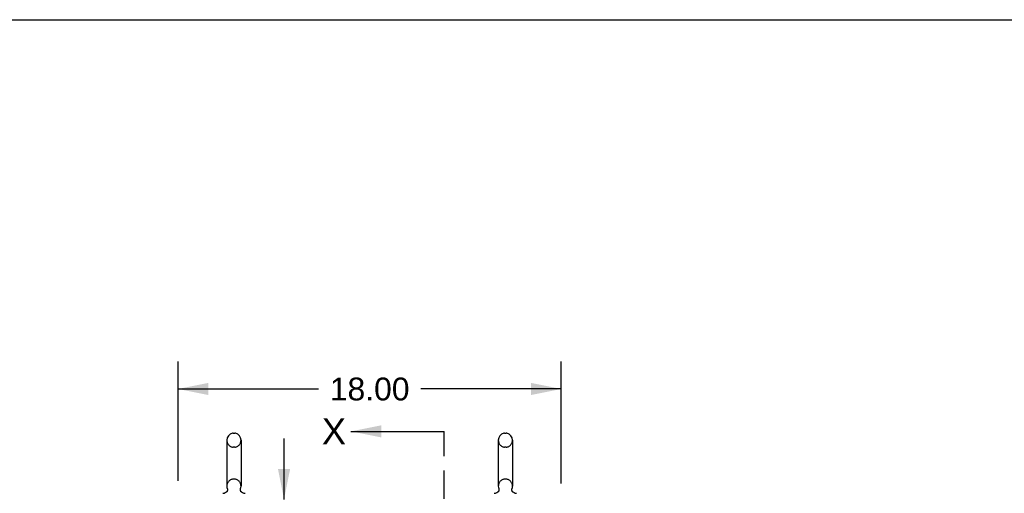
# Model space of a CAD drawing. Header units: inches. Extents: x 0 to 243, y 0 to 157.
# Tile 10 of 27: x 24 to 70, y 135 to 157. Entities that reach past the tile are written whole.
import ezdxf

# ---------------------------------------------------------------- set-up
doc = ezdxf.new("R2010")
doc.units = ezdxf.units.IN
doc.header["$LTSCALE"] = 13.357143
doc.header["$MEASUREMENT"] = 0
doc.linetypes.add('HIDDEN', pattern=[0.2, 0.1, -0.1])
doc.linetypes.add('PHANTOM', pattern=[0.8, 0.45, -0.05, 0.1, -0.05, 0.1, -0.05])
doc.layers.get('0').update_dxf_attribs({"linetype": 'CONTINUOUS'})
doc.layers.add('DEFAULT_2', color=8, linetype='HIDDEN')
doc.layers.add('DIMENSIONS', color=7, linetype='CONTINUOUS')
doc.styles.get("Standard").update_dxf_attribs({"font": 'arial.ttf'})
doc.dimstyles.new('DIMSTYLE_1', dxfattribs={"dimtxt": 1.071429, "dimasz": 1.428571, "dimexe": 0.09, "dimexo": 0.07, "dimgap": 0.0375, "dimtad": 0, "dimtih": 1, "dimtoh": 1, "dimzin": 4, "dimdsep": 46, "dimtxsty": 'Standard', "dimblk": '_FILLED', "dimblk1": '_FILLED', "dimblk2": '_FILLED', "dimcen": 0.09, "dimazin": 1, "dimtfac": 1, "dimtdec": 3, "dimtofl": 0, "dimtmove": 0, "dimatfit": 3, "dimldrblk": '_FILLED', "dimfxl": 0, "dimtolj": 1, "dimtzin": 4, "dimarcsym": 0})
doc.dimstyles.get("Standard").update_dxf_attribs({"dimtxt": 1.214286, "dimasz": 1.428571, "dimexe": 0.09, "dimexo": 0.07, "dimgap": 0.09, "dimtad": 0, "dimtih": 1, "dimtoh": 1, "dimdec": 3, "dimzin": 4, "dimdsep": 46, "dimtxsty": 'Standard', "dimblk": '_FILLED', "dimblk1": '_FILLED', "dimblk2": '_FILLED', "dimcen": 0.09, "dimadec": 3, "dimazin": 1, "dimtp": 0.001, "dimtm": 0.001, "dimtfac": 1, "dimtdec": 3, "dimtofl": 0, "dimtmove": 0, "dimatfit": 3, "dimldrblk": '_FILLED', "dimfxl": 0, "dimtolj": 1, "dimtzin": 4, "dimarcsym": 0})

# ---------------------------------------------------------------- blocks, each defined once
blk = doc.blocks.new('_FILLED')
at = {"color": 0, "linetype": 'ByBlock'}
blk.add_solid([(0, 0), (-1, 0.2), (-1, -0.2)], dxfattribs=at)
blk = doc.blocks.new('*D19')
at = {"layer": 'DIMENSIONS', "color": 2, "linetype": 'Continuous'}
for p, q in [((31.211, 135.475), (31.211, 141.073)), ((49.211, 135.35), (49.211, 141.073)), ((31.211, 139.788), (37.803, 139.788)), ((49.211, 139.788), (42.619, 139.788))]:
    blk.add_line(p, q, dxfattribs=at)
at = {"layer": 'DIMENSIONS', "color": 2, "linetype": 'Continuous', "xscale": 1.4285714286, "yscale": 1.4285714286, "zscale": 1.4285714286, "rotation": 180}
blk.add_blockref('_FILLED', (31.211, 139.788), dxfattribs=at)
at = {"layer": 'DIMENSIONS', "color": 2, "linetype": 'Continuous', "xscale": 1.4285714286, "yscale": 1.4285714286, "zscale": 1.4285714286}
blk.add_blockref('_FILLED', (49.211, 139.788), dxfattribs=at)
at = {"layer": 'DIMENSIONS', "color": 2, "linetype": 'Continuous', "insert": (40.211, 140.323), "char_height": 1.0714, "width": 3.74403, "attachment_point": 2, "line_spacing_factor": 0.9}
blk.add_mtext('18.00', dxfattribs=at)
blk = doc.blocks.new('*D28')
at = {"layer": 'DIMENSIONS', "color": 2, "linetype": 'Continuous'}
for p, q in [((36.191, 134.6), (36.191, 137.457)), ((36.191, 131.225), (36.191, 127.832)), ((36.191, 127.832), (37.441, 127.832))]:
    blk.add_line(p, q, dxfattribs=at)
at = {"layer": 'DIMENSIONS', "color": 2, "linetype": 'Continuous', "xscale": 1.4285714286, "yscale": 1.4285714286, "zscale": 1.4285714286}
for p, rotation in [((36.191, 134.6), 270), ((36.191, 131.225), 90)]:
    blk.add_blockref('_FILLED', p, dxfattribs=dict(at, rotation=rotation))
at = {"layer": 'DIMENSIONS', "color": 2, "linetype": 'Continuous', "insert": (37.977, 128.368), "char_height": 1.0714, "width": 2.91158, "attachment_point": 1, "line_spacing_factor": 0.9}
blk.add_mtext('3.38', dxfattribs=at)

msp = doc.modelspace()

# ---------------------------------------------------------------- linework, layer by layer
at = {"color": 7, "linetype": 'Continuous'}
for p, q in [((0, 157.143), (242.857, 157.143)), ((33.502, 137.382), (33.502, 135.222)), ((33.798, 137.712), (33.874, 137.712)), ((34.17, 137.382), (34.17, 135.222)), ((46.252, 137.382), (46.252, 135.222)), ((46.548, 137.712), (46.624, 137.712)), ((46.92, 137.382), (46.92, 135.222)), ((33.478, 134.945), (33.474, 134.942)), ((46.228, 134.945), (46.224, 134.942)), ((46.232, 134.948), (46.228, 134.945))]:
    msp.add_line(p, q, dxfattribs=at)
at = {"color": 7, "linetype": 'PHANTOM'}
msp.add_line((43.711, 42.463), (43.711, 137.796), dxfattribs=at)
at = {"color": 7, "linetype": 'Continuous'}
for points in [[(33.532, 135.06), (33.532, 135.055), (33.532, 135.05), (33.532, 135.045), (33.531, 135.04), (33.531, 135.035), (33.53, 135.03), (33.529, 135.025), (33.528, 135.02), (33.526, 135.015), (33.525, 135.01), (33.523, 135.005), (33.521, 135.001), (33.519, 134.996), (33.517, 134.991), (33.514, 134.987), (33.512, 134.983), (33.509, 134.978), (33.506, 134.974), (33.503, 134.97), (33.5, 134.966), (33.497, 134.962), (33.493, 134.958), (33.49, 134.955), (33.486, 134.951), (33.482, 134.948)], [(33.523, 135.104), (33.525, 135.1), (33.526, 135.095), (33.528, 135.09), (33.529, 135.085), (33.53, 135.08), (33.531, 135.075), (33.531, 135.07), (33.532, 135.065), (33.532, 135.06), (33.532, 135.055), (33.532, 135.05), (33.532, 135.045), (33.531, 135.04), (33.531, 135.035), (33.53, 135.03), (33.529, 135.025), (33.528, 135.02), (33.526, 135.015), (33.525, 135.01), (33.523, 135.005), (33.521, 135.001), (33.519, 134.996), (33.517, 134.991), (33.514, 134.987)], [(33.528, 135.09), (33.529, 135.085), (33.53, 135.08), (33.531, 135.075), (33.531, 135.07), (33.532, 135.065), (33.532, 135.06)], [(34.197, 134.942), (34.193, 134.945), (34.189, 134.948), (34.186, 134.951), (34.182, 134.955), (34.178, 134.958), (34.175, 134.962), (34.172, 134.966), (34.168, 134.97), (34.165, 134.974), (34.163, 134.978), (34.16, 134.982), (34.157, 134.987), (34.155, 134.991), (34.153, 134.996), (34.151, 135.001), (34.149, 135.005), (34.147, 135.01), (34.145, 135.015), (34.144, 135.02), (34.143, 135.025), (34.142, 135.03), (34.141, 135.035), (34.14, 135.04), (34.14, 135.045), (34.14, 135.05), (34.14, 135.055), (34.14, 135.06), (34.14, 135.065), (34.14, 135.07), (34.141, 135.075), (34.142, 135.08), (34.143, 135.085), (34.144, 135.09), (34.146, 135.095)], [(34.145, 135.015), (34.144, 135.02), (34.143, 135.025), (34.142, 135.03), (34.141, 135.035), (34.14, 135.04), (34.14, 135.045), (34.14, 135.05), (34.14, 135.055), (34.14, 135.06), (34.14, 135.065), (34.14, 135.07), (34.141, 135.075), (34.142, 135.08)], [(34.142, 135.08), (34.143, 135.085), (34.144, 135.09), (34.146, 135.095), (34.147, 135.1), (34.149, 135.104)], [(34.165, 134.974), (34.163, 134.978), (34.16, 134.982), (34.157, 134.987), (34.155, 134.991), (34.153, 134.996), (34.151, 135.001), (34.149, 135.005), (34.147, 135.01)], [(46.282, 135.06), (46.282, 135.055), (46.282, 135.05), (46.282, 135.045), (46.281, 135.04), (46.281, 135.035), (46.28, 135.03), (46.279, 135.025), (46.278, 135.02), (46.276, 135.015), (46.275, 135.01), (46.273, 135.005), (46.271, 135.001), (46.269, 134.996), (46.267, 134.991), (46.264, 134.987), (46.262, 134.983), (46.259, 134.978), (46.256, 134.974), (46.253, 134.97), (46.25, 134.966), (46.247, 134.962), (46.243, 134.958), (46.24, 134.955), (46.236, 134.951), (46.232, 134.948)], [(46.273, 135.104), (46.275, 135.1), (46.276, 135.095), (46.278, 135.09), (46.279, 135.085), (46.28, 135.08), (46.281, 135.075), (46.281, 135.07), (46.282, 135.065), (46.282, 135.06), (46.282, 135.055), (46.282, 135.05), (46.282, 135.045), (46.281, 135.04), (46.281, 135.035), (46.28, 135.03), (46.279, 135.025), (46.278, 135.02), (46.276, 135.015), (46.275, 135.01), (46.273, 135.005), (46.271, 135.001), (46.269, 134.996), (46.267, 134.991), (46.264, 134.987)], [(46.278, 135.09), (46.279, 135.085), (46.28, 135.08), (46.281, 135.075), (46.281, 135.07), (46.282, 135.065), (46.282, 135.06)], [(46.947, 134.942), (46.943, 134.945), (46.939, 134.948), (46.936, 134.951), (46.932, 134.955), (46.928, 134.958), (46.925, 134.962), (46.922, 134.966), (46.918, 134.97), (46.915, 134.974), (46.913, 134.978), (46.91, 134.982), (46.907, 134.987), (46.905, 134.991), (46.903, 134.996), (46.901, 135.001), (46.899, 135.005), (46.897, 135.01), (46.895, 135.015), (46.894, 135.02), (46.893, 135.025), (46.892, 135.03), (46.891, 135.035), (46.89, 135.04), (46.89, 135.045), (46.89, 135.05), (46.89, 135.055), (46.89, 135.06), (46.89, 135.065), (46.89, 135.07), (46.891, 135.075), (46.892, 135.08), (46.893, 135.085), (46.894, 135.09), (46.896, 135.095)], [(46.895, 135.015), (46.894, 135.02), (46.893, 135.025), (46.892, 135.03), (46.891, 135.035), (46.89, 135.04), (46.89, 135.045), (46.89, 135.05), (46.89, 135.055), (46.89, 135.06), (46.89, 135.065), (46.89, 135.07), (46.891, 135.075), (46.892, 135.08)], [(46.892, 135.08), (46.893, 135.085), (46.894, 135.09), (46.896, 135.095), (46.897, 135.1), (46.899, 135.104)], [(46.915, 134.974), (46.913, 134.978), (46.91, 134.982), (46.907, 134.987), (46.905, 134.991), (46.903, 134.996), (46.901, 135.001), (46.899, 135.005), (46.897, 135.01)], [(33.49, 134.955), (33.486, 134.951), (33.482, 134.948), (33.478, 134.945)], [(33.506, 134.974), (33.503, 134.97), (33.5, 134.966), (33.497, 134.962), (33.493, 134.958)], [(34.193, 134.945), (34.189, 134.948), (34.186, 134.951), (34.182, 134.955), (34.178, 134.958), (34.175, 134.962), (34.172, 134.966), (34.168, 134.97)], [(46.24, 134.955), (46.236, 134.951), (46.232, 134.948), (46.228, 134.945)], [(46.256, 134.974), (46.253, 134.97), (46.25, 134.966), (46.247, 134.962), (46.243, 134.958)], [(46.943, 134.945), (46.939, 134.948), (46.936, 134.951), (46.932, 134.955), (46.928, 134.958), (46.925, 134.962), (46.922, 134.966), (46.918, 134.97)]]:
    msp.add_lwpolyline(points, dxfattribs=at)
for centre, radius, start, end in [((33.836, 137.382), 0.334, 102.4284, 180), ((33.798, 137.555), 0.157, 90, 102.4284), ((33.874, 137.555), 0.157, 77.5716, 90), ((33.836, 137.382), 0.334, 0, 77.5716), ((46.586, 137.382), 0.334, 102.4284, 180), ((46.548, 137.555), 0.157, 90, 102.4284), ((46.624, 137.555), 0.157, 77.5716, 90), ((46.586, 137.382), 0.334, 0, 77.5716), ((33.836, 135.222), 0.334, 180, 200.613), ((33.836, 135.222), 0.334, 339.387, 360), ((46.586, 135.222), 0.334, 180, 200.613), ((46.586, 135.222), 0.334, 339.387, 360), ((33.298, 135.184), 0.3, 272.9727, 320.1837), ((34.374, 135.184), 0.3, 219.8182, 267.0273), ((46.048, 135.184), 0.3, 272.9727, 320.1837), ((47.124, 135.184), 0.3, 219.8182, 267.0273)]:
    msp.add_arc(centre, radius, start, end, dxfattribs=at)
at = {"layer": 'DEFAULT_2', "color": 8, "linetype": 'HIDDEN'}
for p, q in [((33.874, 137.052), (33.798, 137.052)), ((46.624, 137.052), (46.548, 137.052)), ((33.874, 135.552), (33.798, 135.552)), ((46.624, 135.552), (46.548, 135.552)), ((34.197, 134.942), (34.193, 134.945)), ((46.947, 134.942), (46.943, 134.945))]:
    msp.add_line(p, q, dxfattribs=at)
for centre, radius, start, end in [((33.836, 137.382), 0.334, 180, 257.5716), ((33.836, 137.382), 0.334, 282.4284, 360), ((46.586, 137.382), 0.334, 180, 257.5716), ((46.586, 137.382), 0.334, 282.4284, 360), ((33.798, 137.209), 0.157, 257.5716, 270), ((33.874, 137.209), 0.157, 270, 282.4284), ((46.548, 137.209), 0.157, 257.5716, 270), ((46.624, 137.209), 0.157, 270, 282.4284), ((33.836, 135.222), 0.334, 102.4284, 180), ((33.798, 135.395), 0.157, 90, 102.4284), ((33.874, 135.395), 0.157, 77.5716, 90), ((33.836, 135.222), 0.334, 0, 77.5716), ((46.586, 135.222), 0.334, 102.4284, 180), ((46.548, 135.395), 0.157, 90, 102.4284), ((46.624, 135.395), 0.157, 77.5716, 90), ((46.586, 135.222), 0.334, 0, 77.5716)]:
    msp.add_arc(centre, radius, start, end, dxfattribs=at)

# ---------------------------------------------------------------- texts
at = {"color": 7, "linetype": 'Continuous', "insert": (37.969, 138.403), "char_height": 1.214, "width": 1.12852, "attachment_point": 1, "line_spacing_factor": 0.9}
msp.add_mtext('X', dxfattribs=at)

# ---------------------------------------------------------------- dimensions: what is measured, and where the dimension line sits
at = {"layer": 'DIMENSIONS', "color": 2, "linetype": 'Continuous'}
for base, p1, p2, angle, picture, middle in [((31.211, 139.788), (49.211, 135.28), (31.211, 135.405), 180, '*D19', (40.256, 139.782)), ((36.191094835, 131.225050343), (31.335851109, 134.600050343), (33.085851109, 131.225050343), 270, '*D28', (39.429213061, 127.826004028))]:
    dim = msp.add_linear_dim(base=base, p1=p1, p2=p2, angle=angle, dimstyle='DIMSTYLE_1', dxfattribs=at)
    dim.commit()
    dim.dimension.update_dxf_attribs({"geometry": picture, "text_midpoint": middle, "dimtype": 160})

# ---------------------------------------------------------------- leaders
at = {"color": 7, "linetype": 'Continuous'}
msp.add_leader([(39.332, 137.796), (43.711, 137.796)], dimstyle='Standard', override={"dimtad": 0}, dxfattribs=at)

doc.saveas('drawing.dxf')
